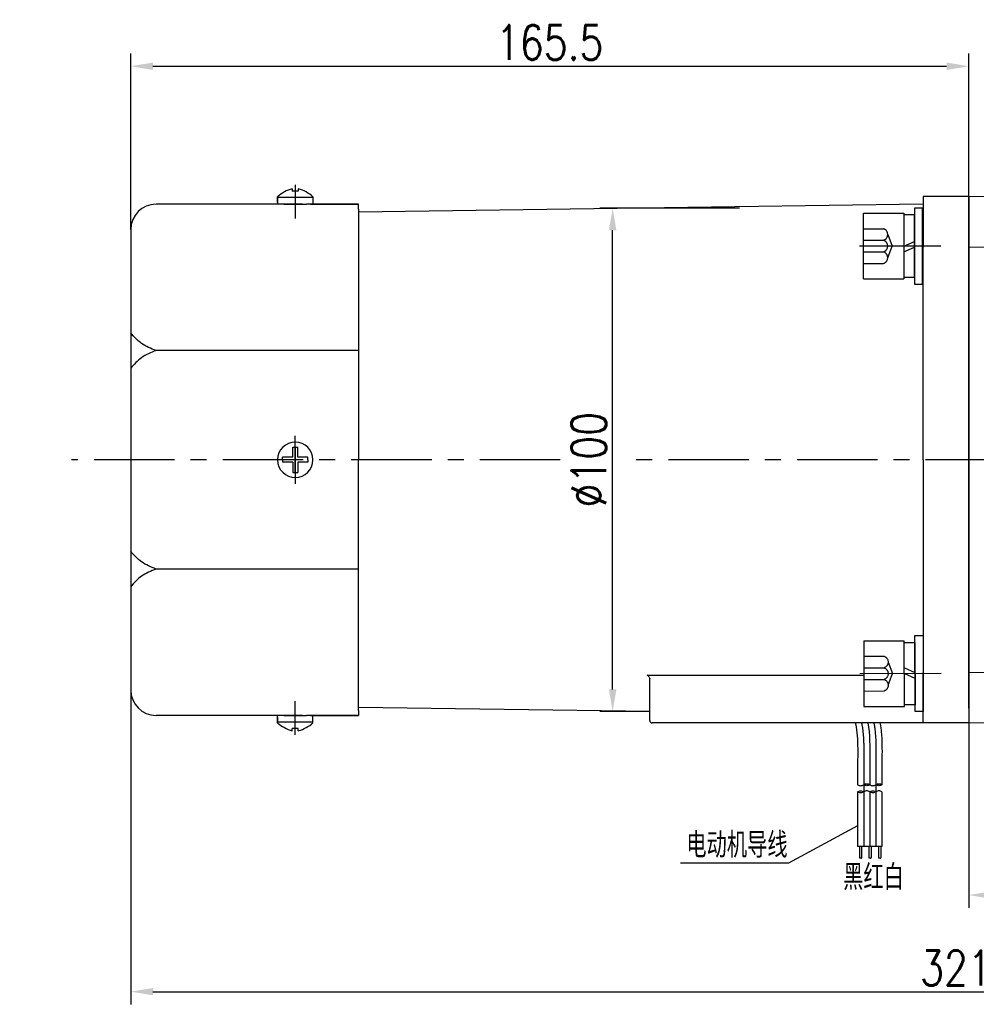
# Model space of a CAD drawing. Header units: inches. Extents: x 675 to 6233, y 11 to 1887.
# Tile 9 of 48: x 2532 to 2683, y 1356 to 1512. Entities that reach past the tile are written whole.
import ezdxf

# ---------------------------------------------------------------- set-up
doc = ezdxf.new("R2010")
doc.units = ezdxf.units.IN
doc.header["$LTSCALE"] = 10
doc.header["$MEASUREMENT"] = 0
doc.linetypes.add('CENTER', pattern=[10.16, 6.35, -1.27, 1.27, -1.27])
doc.linetypes.add('HIDDEN', pattern=[1.905, 1.27, -0.635])
for name, color, linetype in [('1轮廓实线层', 7, 'Continuous'), ('2细线层', 4, 'Continuous'), ('3中心线层', 1, 'CENTER'), ('4虚线层', 6, 'HIDDEN'), ('5剖面线层', 2, 'Continuous'), ('6文字层', 3, 'Continuous'), ('7标注层', 4, 'Continuous')]:
    doc.layers.add(name, color=color, linetype=linetype)
doc.styles.add('PC_TEXTSTYLE', font='isocp.shx', dxfattribs={"width": 0.8, "bigfont": 'HZFS.SHX'})
doc.styles.add('TH_GBDIM', font='romans.shx', dxfattribs={"width": 0.8, "bigfont": 'gbcbig.shx'})
doc.dimstyles.new('TH_GBDIM', dxfattribs={"dimtxt": 3.5, "dimasz": 2.5, "dimexe": 2, "dimexo": 0, "dimgap": 1, "dimtad": 1, "dimdec": 4, "dimdsep": 46, "dimtxsty": 'TH_GBDIM', "dimcen": 0.09, "dimclrd": 4, "dimclre": 4, "dimclrt": 3, "dimadec": 0, "dimazin": 0, "dimtfac": 1, "dimtdec": 4, "dimtmove": 0, "dimatfit": 3, "dimfxl": 1, "dimtzin": 0, "dimarcsym": 0})
pattern_1 = [(45, (2516.7514, 1231.5843), (1.436841, -1.436841), [])]
pattern_2 = [(45, (2514.8314, 1231.5843), (1.436841, -1.436841), [])]

# ---------------------------------------------------------------- blocks, each defined once
blk = doc.blocks.new('*D142')
at = {"layer": '7标注层', "color": 4, "lineweight": -2, "transparency": 16777216}
for p, q in [((2549.6, 1478.84), (2549.6, 1506.64)), ((2682, 1413.1), (2682, 1506.64)), ((2553.1, 1504.64), (2678.5, 1504.64))]:
    blk.add_line(p, q, dxfattribs=at)
at = {"layer": '7标注层', "color": 4, "transparency": 16777216}
for points in [[(2553.1, 1505.22), (2553.1, 1504.05), (2549.6, 1504.64)], [(2678.5, 1505.22), (2678.5, 1504.05), (2682, 1504.64)]]:
    blk.add_solid(points, dxfattribs=at)
at = {"layer": 'Defpoints', "color": 0, "transparency": 16777216}
for p in [(2682, 1504.64), (2549.6, 1478.84), (2682, 1413.1)]:
    blk.add_point(p, dxfattribs=at)
at = {"layer": '7标注层', "color": 3, "transparency": 16777216, "insert": (2615.8, 1508.39), "char_height": 5.5, "attachment_point": 5, "style": 'TH_GBDIM'}
blk.add_mtext('165.5', dxfattribs=at)
blk = doc.blocks.new('*D143')
at = {"layer": '7标注层', "color": 4, "lineweight": -2, "transparency": 16777216}
for p, q in [((2645.8, 1482.22), (2623.74, 1482.22)), ((2625.74, 1406.14), (2625.74, 1478.72)), ((2631.6, 1402.64), (2623.74, 1402.64))]:
    blk.add_line(p, q, dxfattribs=at)
at = {"layer": '7标注层', "color": 4, "transparency": 16777216}
for points in [[(2625.16, 1478.72), (2626.33, 1478.72), (2625.74, 1482.22)], [(2625.16, 1406.14), (2626.33, 1406.14), (2625.74, 1402.64)]]:
    blk.add_solid(points, dxfattribs=at)
at = {"layer": 'Defpoints', "color": 0, "transparency": 16777216}
for p in [(2625.74, 1482.22), (2645.8, 1482.22), (2631.6, 1402.64)]:
    blk.add_point(p, dxfattribs=at)
at = {"layer": '7标注层', "color": 3, "transparency": 16777216, "insert": (2621.99, 1442.44), "char_height": 5.5, "attachment_point": 5, "rotation": 90, "style": 'TH_GBDIM'}
blk.add_mtext('%%C100', dxfattribs=at)
blk = doc.blocks.new('*D135')
at = {"layer": '7标注层', "color": 4, "lineweight": -2, "transparency": 16777216}
for p, q in [((2549.6, 1451.8), (2549.6, 1356.37)), ((2806.8, 1451.8), (2806.8, 1356.37)), ((2553.1, 1358.37), (2803.3, 1358.37))]:
    blk.add_line(p, q, dxfattribs=at)
at = {"layer": '7标注层', "color": 4, "transparency": 16777216}
for points in [[(2553.1, 1358.96), (2553.1, 1357.79), (2549.6, 1358.37)], [(2803.3, 1358.96), (2803.3, 1357.79), (2806.8, 1358.37)]]:
    blk.add_solid(points, dxfattribs=at)
at = {"layer": 'Defpoints', "color": 0, "transparency": 16777216}
for p in [(2549.6, 1451.8), (2806.8, 1451.8), (2806.8, 1358.37)]:
    blk.add_point(p, dxfattribs=at)
at = {"layer": '7标注层', "color": 3, "transparency": 16777216, "insert": (2682.8, 1362.12), "char_height": 5.5, "attachment_point": 5, "style": 'TH_GBDIM'}
blk.add_mtext('321.5', dxfattribs=at)
blk = doc.blocks.new('*D136')
at = {"layer": '7标注层', "color": 4, "lineweight": -2, "transparency": 16777216}
for p, q in [((2765.2, 1406.58), (2765.2, 1371.64)), ((2682, 1400.84), (2682, 1371.64)), ((2685.5, 1373.64), (2761.7, 1373.64))]:
    blk.add_line(p, q, dxfattribs=at)
at = {"layer": '7标注层', "color": 4, "transparency": 16777216}
for points in [[(2685.5, 1374.22), (2685.5, 1373.05), (2682, 1373.64)], [(2761.7, 1374.22), (2761.7, 1373.05), (2765.2, 1373.64)]]:
    blk.add_solid(points, dxfattribs=at)
at = {"layer": 'Defpoints', "color": 0, "transparency": 16777216}
for p in [(2765.2, 1406.58), (2682, 1400.84), (2765.2, 1373.64)]:
    blk.add_point(p, dxfattribs=at)
at = {"layer": '7标注层', "color": 3, "transparency": 16777216, "insert": (2723.6, 1377.39), "char_height": 5.5, "attachment_point": 5, "style": 'TH_GBDIM'}
blk.add_mtext('104', dxfattribs=at)
blk = doc.blocks.new('GB／T70.1M8M12')
at = {"layer": '1轮廓实线层'}
for p, q in [((0, -6.5), (0, 6.5)), ((0, 6.5), (8, 6.5)), ((8, 6.5), (8, -6.5)), ((0, -6.5), (8, -6.5))]:
    blk.add_line(p, q, dxfattribs=at)
at = {"layer": '3中心线层'}
blk.add_line((15.26, 0), (-0.8, 0), dxfattribs=at)
at = {"layer": '4虚线层'}
for p, q in [((0, 3.43), (4, 3.43)), ((4.8, 2.29), (5.65, 0)), ((0, 1.14), (4, 1.14)), ((4.8, -2.29), (5.65, 0)), ((0, -1.14), (4, -1.14)), ((0, -3.43), (4, -3.43))]:
    blk.add_line(p, q, dxfattribs=at)
for centre in [(3.58, 2.29), (3.58, 0), (3.58, -2.29)]:
    blk.add_arc(centre, 1.22, 290.0384, 69.9616, dxfattribs=at)
blk = doc.blocks.new('GB848_8_1.6_R')
at = {"layer": '1轮廓实线层'}
for p, q in [((-4.2, 1.6), (-7.5, 1.6)), ((-7.5, 1.6), (-7.5, 0)), ((-7.5, 0), (-4.2, 0)), ((4.2, 1.6), (-4.2, 1.6)), ((-4.2, 0), (4.2, 0)), ((7.5, 1.6), (4.2, 1.6)), ((4.2, 0), (7.5, 0)), ((7.5, 0), (7.5, 1.6))]:
    blk.add_line(p, q, dxfattribs=at)
blk = doc.blocks.new('GB93_8_1.05_R')
at = {"layer": '1轮廓实线层'}
for p, q in [((6.15, 2.1), (-6.15, 2.1)), ((-6.15, 2.1), (-6.15, 0)), ((0, 0), (-0.9, 2.1)), ((1.13, 0), (0.23, 2.1)), ((6.15, 0), (6.15, 2.1)), ((-6.15, 0), (6.15, 0))]:
    blk.add_line(p, q, dxfattribs=at)

msp = doc.modelspace()

# ---------------------------------------------------------------- hatches: boundary and pattern name
at = {"layer": '5剖面线层'}
h = msp.add_hatch(dxfattribs=at)
h.set_pattern_fill('ANSI31', color=256, scale=0.64, angle=90, style=0)
h.set_pattern_definition(pattern_2)
edge = h.paths.add_edge_path()
edge.add_spline(control_points=[(2665.413183, 1391.086263), (2665.573183, 1391.166263), (2665.893183, 1391.326263), (2666.213183, 1391.166263), (2666.373183, 1391.086263)], knot_values=[0, 0, 0, 0, 0.5059644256, 1.0119288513, 1.0119288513, 1.0119288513, 1.0119288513], degree=3, periodic=0)
edge.add_spline(control_points=[(2666.373183, 1391.086263), (2666.213183, 1391.006263), (2665.893183, 1390.846263), (2665.573183, 1391.006263), (2665.413183, 1391.086263)], knot_values=[0, 0, 0, 0, 0.5059644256, 1.0119288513, 1.0119288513, 1.0119288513, 1.0119288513], degree=3, periodic=0)
h = msp.add_hatch(dxfattribs=at)
h.set_pattern_fill('ANSI31', color=256, scale=0.64, angle=90, style=0)
h.set_pattern_definition(pattern_1)
edge = h.paths.add_edge_path()
edge.add_spline(control_points=[(2667.333183, 1391.086263), (2667.493183, 1391.166263), (2667.813183, 1391.326263), (2668.133183, 1391.166263), (2668.293183, 1391.086263)], knot_values=[0, 0, 0, 0, 0.5059644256, 1.0119288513, 1.0119288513, 1.0119288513, 1.0119288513], degree=3, periodic=0)
edge.add_spline(control_points=[(2668.293183, 1391.086263), (2668.133183, 1391.006263), (2667.813183, 1390.846263), (2667.493183, 1391.006263), (2667.333183, 1391.086263)], knot_values=[0, 0, 0, 0, 0.5059644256, 1.0119288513, 1.0119288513, 1.0119288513, 1.0119288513], degree=3, periodic=0)
h = msp.add_hatch(dxfattribs=at)
h.set_pattern_fill('ANSI31', color=256, scale=0.64, angle=90, style=0)
h.set_pattern_definition(pattern_2)
edge = h.paths.add_edge_path()
edge.add_spline(control_points=[(2665.413183, 1389.966263), (2665.253183, 1389.886263), (2664.933183, 1389.726263), (2664.613183, 1389.886263), (2664.453183, 1389.966263)], knot_values=[0, 0, 0, 0, 0.5059644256, 1.0119288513, 1.0119288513, 1.0119288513, 1.0119288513], degree=3, periodic=0)
edge.add_spline(control_points=[(2664.453183, 1389.966263), (2664.613183, 1390.046263), (2664.933183, 1390.206263), (2665.253183, 1390.046263), (2665.413183, 1389.966263)], knot_values=[0, 0, 0, 0, 0.5059644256, 1.0119288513, 1.0119288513, 1.0119288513, 1.0119288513], degree=3, periodic=0)
h = msp.add_hatch(dxfattribs=at)
h.set_pattern_fill('ANSI31', color=256, scale=0.64, angle=90, style=0)
h.set_pattern_definition(pattern_1)
edge = h.paths.add_edge_path()
edge.add_spline(control_points=[(2667.333183, 1389.966263), (2667.173183, 1389.886263), (2666.853183, 1389.726263), (2666.533183, 1389.886263), (2666.373183, 1389.966263)], knot_values=[0, 0, 0, 0, 0.5059644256, 1.0119288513, 1.0119288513, 1.0119288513, 1.0119288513], degree=3, periodic=0)
edge.add_spline(control_points=[(2666.373183, 1389.966263), (2666.533183, 1390.046263), (2666.853183, 1390.206263), (2667.173183, 1390.046263), (2667.333183, 1389.966263)], knot_values=[0, 0, 0, 0, 0.5059644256, 1.0119288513, 1.0119288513, 1.0119288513, 1.0119288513], degree=3, periodic=0)

# ---------------------------------------------------------------- linework, layer by layer
for p, q in [((2575.118357, 1485.258789), (2575.118357, 1484.916232)), ((2576.078357, 1484.916232), (2575.118357, 1484.916232)), ((2576.078357, 1485.258789), (2576.078357, 1484.916232)), ((2572.798357, 1483.984508), (2572.798357, 1482.836232)), ((2578.398357, 1483.908985), (2572.798357, 1483.908985)), ((2572.798359, 1483.078435), (2572.798359, 1483.98451)), ((2578.398357, 1483.984508), (2578.398357, 1482.836232)), ((2681.998357, 1484.036232), (2674.798357, 1484.036232)), ((2674.798357, 1484.036232), (2674.798357, 1476.036232)), ((2674.798357, 1484.036232), (2674.798357, 1476.036232)), ((2681.998357, 1484.036232), (2674.798357, 1484.036232)), ((2674.798357, 1484.036232), (2674.798357, 1476.036232)), ((2681.998357, 1476.036232), (2681.998357, 1484.036232)), ((2681.998357, 1476.036232), (2681.998357, 1484.036232)), ((2681.998357, 1476.036232), (2681.998357, 1484.036232)), ((2681.998357, 1475.989211), (2681.998357, 1483.989211)), ((2681.998357, 1475.989211), (2681.998357, 1483.989211)), ((2576.753453, 1482.836232), (2553.598357, 1482.836232)), ((2573.798357, 1482.836232), (2577.398357, 1482.836232)), ((2573.798357, 1482.836232), (2577.398357, 1482.836232)), ((2585.598357, 1482.836232), (2577.398357, 1482.836232)), ((2674.798357, 1482.841875), (2585.598357, 1481.583452)), ((2585.598357, 1482.036232), (2585.598357, 1482.836232)), ((2585.598357, 1482.036232), (2585.598357, 1442.436232)), ((2681.998357, 1481.636232), (2681.998357, 1442.436232)), ((2681.998357, 1481.636232), (2681.998357, 1442.436232)), ((2681.998357, 1481.636232), (2681.998357, 1442.436232)), ((2681.998357, 1481.589211), (2681.998357, 1442.389211)), ((2681.998357, 1481.589211), (2681.998357, 1442.389211)), ((2674.798357, 1442.436232), (2674.798357, 1476.036232)), ((2674.798357, 1442.436232), (2674.798357, 1476.036232)), ((2674.798357, 1442.436232), (2674.798357, 1476.036232)), ((2585.598357, 1459.701225), (2553.598357, 1459.701225)), ((2585.598357, 1402.836232), (2585.598357, 1442.436232)), ((2674.798357, 1442.436232), (2674.798357, 1408.836232)), ((2674.798357, 1442.436232), (2674.798357, 1408.836232)), ((2674.798357, 1442.436232), (2674.798357, 1408.836232)), ((2681.998357, 1403.236232), (2681.998357, 1442.436232)), ((2681.998357, 1403.236232), (2681.998357, 1442.436232)), ((2681.998357, 1403.236232), (2681.998357, 1442.436232)), ((2681.998357, 1403.189211), (2681.998357, 1442.389211)), ((2681.998357, 1403.189211), (2681.998357, 1442.389211)), ((2585.598357, 1425.171238), (2553.598357, 1425.171238)), ((2631.198357, 1408.412656), (2665.431085, 1408.412656)), ((2674.798357, 1400.838627), (2674.798357, 1408.838627)), ((2674.798357, 1400.836232), (2674.798357, 1408.836232)), ((2674.798357, 1400.836232), (2674.798357, 1408.836232)), ((2674.798357, 1400.836232), (2674.798357, 1408.836232)), ((2681.998357, 1408.836232), (2681.998357, 1400.836232)), ((2681.998357, 1408.836232), (2681.998357, 1400.836232)), ((2681.998357, 1408.836232), (2681.998357, 1400.836232)), ((2681.998357, 1408.789211), (2681.998357, 1400.789211)), ((2681.998357, 1408.789211), (2681.998357, 1400.789211)), ((2631.598357, 1401.236232), (2631.598357, 1407.82294)), ((2631.598357, 1401.236232), (2631.598357, 1407.82294)), ((2631.598357, 1402.640049), (2585.598357, 1403.289012)), ((2585.598357, 1402.836232), (2585.598357, 1402.036232)), ((2576.753453, 1402.036232), (2553.598357, 1402.036232)), ((2572.798357, 1400.887955), (2572.798357, 1402.036232)), ((2578.398357, 1400.963479), (2572.798357, 1400.963479)), ((2572.798359, 1401.794029), (2572.798359, 1400.887954)), ((2573.798357, 1402.036232), (2577.398357, 1402.036232)), ((2573.798357, 1402.036232), (2577.398357, 1402.036232)), ((2585.598357, 1402.036232), (2577.398357, 1402.036232)), ((2578.398357, 1400.887955), (2578.398357, 1402.036232)), ((2674.798357, 1400.836232), (2631.998357, 1400.836232)), ((2674.798357, 1400.836232), (2631.998357, 1400.836232)), ((2674.798357, 1400.836232), (2671.35917, 1400.836232)), ((2674.798357, 1400.836232), (2671.35917, 1400.836232)), ((2674.798357, 1400.836232), (2671.35917, 1400.836232)), ((2681.998357, 1400.883251), (2674.798357, 1400.883251)), ((2681.998357, 1400.836232), (2674.798357, 1400.836232)), ((2681.998357, 1400.836232), (2674.798357, 1400.836232)), ((2576.078357, 1399.956232), (2575.118357, 1399.956232)), ((2575.118357, 1399.613674), (2575.118357, 1399.956232)), ((2576.078357, 1399.613674), (2576.078357, 1399.956232))]:
    msp.add_line(p, q)
at = {"linetype": 'Continuous', "lineweight": 15}
for p, q in [((2681.998357, 1484.036232), (2684.398356, 1484.036232)), ((2684.926656, 1476.036232), (2681.998357, 1476.036232)), ((2681.998357, 1408.836231), (2722.798356, 1408.836231)), ((2722.798356, 1400.83623), (2681.998357, 1400.83623))]:
    msp.add_line(p, q, dxfattribs=at)
at = {"color": 4}
msp.add_line((2653.509653, 1378.664628), (2636.482031, 1378.664628), dxfattribs=at)
for centre, radius, start, end in [((2576.366272, 1480.237717), 5.173825, 103.95724298, 133.59914619), ((2574.830442, 1480.237717), 5.173825, 46.40085381, 76.04275702), ((2553.598357, 1478.836232), 4, 90, 180), ((2553.598357, 1406.036232), 4, 180, 270), ((2576.366272, 1404.634747), 5.173825, 226.40085381, 256.04275702), ((2574.830442, 1404.634747), 5.173825, 283.95724298, 313.59914619), ((2631.998357, 1401.236232), 0.4, 180, 270), ((2631.998357, 1401.236232), 0.4, 180, 270)]:
    msp.add_arc(centre, radius, start, end)
for points, degree in [([(2577.998357, 1482.836232), (2585.598357, 1482.836232)], 1), ([(2631.536115, 1408.075789), (2631.578065, 1407.997689), (2631.598357, 1407.911459), (2631.598357, 1407.82294)], 3), ([(2631.536115, 1408.075789), (2631.578065, 1407.997689), (2631.598357, 1407.911459), (2631.598357, 1407.82294)], 3), ([(2577.998357, 1402.036232), (2585.598357, 1402.036232)], 1)]:
    msp.add_open_spline(points, degree=degree)
for points in [[(2553.598357, 1459.701225), (2551.314239, 1460.833709), (2549.598357, 1462.50538)], [(2553.598357, 1459.701225), (2551.314239, 1458.568742), (2549.598357, 1456.89707)], [(2553.598357, 1425.171238), (2551.314239, 1426.303722), (2549.598357, 1427.975393)], [(2553.598357, 1425.171238), (2551.314239, 1424.038755), (2549.598357, 1422.367083)]]:
    msp.add_spline(points, degree=3)
msp.add_open_spline([(2631.536115, 1408.075789), (2631.494146, 1408.153926), (2631.439209, 1408.221524), (2631.323139, 1408.3337), (2631.26016, 1408.379495), (2631.198357, 1408.412656)], degree=3, knots=[0, 0, 0, 0, 0.5, 0.5, 1, 1, 1, 1])
msp.add_open_spline([(2631.536115, 1408.075789), (2631.494146, 1408.153926), (2631.439209, 1408.221524), (2631.323139, 1408.3337), (2631.26016, 1408.379495), (2631.198357, 1408.412656)], degree=3, knots=[0, 0, 0, 0, 0.5, 0.5, 1, 1, 1, 1])
at = {"layer": '1轮廓实线层', "color": 0}
for p, q in [((2681.998357, 1484.036232), (2681.998357, 1400.836232)), ((2681.998357, 1484.036232), (2681.998357, 1400.836232)), ((2681.998357, 1483.989211), (2681.998357, 1400.789211)), ((2681.998357, 1482.436232), (2681.998357, 1481.716232)), ((2681.998357, 1482.436232), (2681.998357, 1481.716232)), ((2681.998357, 1482.389211), (2681.998357, 1481.669211))]:
    msp.add_line(p, q, dxfattribs=at)
at = {"layer": '1轮廓实线层'}
for p, q in [((2681.998357, 1484.036232), (2681.998357, 1400.83623)), ((2681.998357, 1484.036232), (2681.998357, 1400.883251)), ((2573.998357, 1482.836232), (2577.198357, 1482.836232)), ((2549.598357, 1478.836232), (2549.598357, 1406.036232)), ((2575.198357, 1442.836232), (2575.198357, 1444.436232)), ((2575.198357, 1444.436232), (2575.998357, 1444.436232)), ((2575.998357, 1442.836232), (2575.998357, 1444.436232)), ((2575.198357, 1442.836232), (2573.598357, 1442.836232)), ((2573.598357, 1442.436232), (2573.598357, 1442.836232)), ((2577.598357, 1442.836232), (2575.998357, 1442.836232)), ((2577.598357, 1442.436232), (2577.598357, 1442.836232)), ((2573.598357, 1442.436232), (2573.598357, 1442.036232)), ((2575.198357, 1442.036232), (2573.598357, 1442.036232)), ((2575.198357, 1442.036232), (2575.198357, 1440.436232)), ((2577.598357, 1442.036232), (2575.998357, 1442.036232)), ((2575.998357, 1442.036232), (2575.998357, 1440.436232)), ((2577.598357, 1442.436232), (2577.598357, 1442.036232)), ((2575.198357, 1440.436232), (2575.998357, 1440.436232)), ((2573.998357, 1402.036232), (2577.198357, 1402.036232)), ((2664.453183, 1395.05188), (2664.453183, 1391.086263)), ((2666.373183, 1395.05188), (2666.373183, 1391.086263)), ((2668.293183, 1395.05188), (2668.293183, 1391.086263)), ((2664.453183, 1389.966263), (2664.453183, 1381.316934)), ((2666.373183, 1389.966263), (2666.373183, 1381.316934)), ((2668.293183, 1389.966263), (2668.293183, 1381.316934)), ((2668.293183, 1381.316934), (2664.453183, 1381.316934)), ((2664.740783, 1381.316934), (2664.740783, 1379.505338)), ((2665.060783, 1381.316934), (2665.060783, 1379.505338)), ((2666.222065, 1381.316934), (2666.222065, 1379.505338)), ((2666.56847, 1381.316934), (2666.56847, 1379.505338)), ((2667.771628, 1381.316934), (2667.771628, 1379.505338)), ((2668.091628, 1381.316934), (2668.091628, 1379.505338))]:
    msp.add_line(p, q, dxfattribs=at)
for start, end in [(0, 180), (180, 0)]:
    msp.add_arc((2575.598357, 1442.436232), 2.8, start, end, dxfattribs=at)
for points, knots in [([(2664.07129, 1400.883251), (2664.087143, 1400.816603), (2664.102404, 1400.74944), (2664.243957, 1400.097168), (2664.327624, 1399.473842), (2664.432179, 1398.162379), (2664.453076, 1397.474635), (2664.46301, 1396.211358), (2664.458222, 1395.645101), (2664.453255, 1395.068417)], [11.7492002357, 11.7492002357, 11.7492002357, 11.7492002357, 12.1390182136, 12.1390182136, 15.5062320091, 15.5062320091, 18.8734458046, 18.8734458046, 21.4886171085, 21.4886171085, 21.4886171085, 21.4886171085]), ([(2667.949889, 1400.883251), (2668.089746, 1400.230381), (2668.152737, 1399.724694), (2668.31304, 1398.07247), (2668.30655, 1396.663825), (2668.29468, 1395.217318), (2668.293895, 1395.126201), (2668.293112, 1395.035344)], [14.0152987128, 14.0152987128, 14.0152987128, 14.0152987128, 14.9654113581, 14.9654113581, 21.0765946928, 21.0765946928, 21.4886171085, 21.4886171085, 21.4886171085, 21.4886171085])]:
    msp.add_open_spline(points, degree=3, knots=knots, dxfattribs=at)
msp.add_open_spline([(2666.036296, 1400.883251), (2666.40743, 1399.027988), (2666.390307, 1397.039934), (2666.373183, 1395.05188)], degree=3, dxfattribs=at)
for points in [[(2664.453183, 1391.086263), (2664.933183, 1390.926263), (2665.413183, 1391.086263)], [(2664.453183, 1389.966263), (2664.933183, 1390.126263), (2665.413183, 1389.966263)], [(2665.413183, 1389.966263), (2664.933183, 1389.806263), (2664.453183, 1389.966263)], [(2665.413183, 1391.086263), (2665.893183, 1391.246263), (2666.373183, 1391.086263)], [(2666.373183, 1391.086263), (2665.893183, 1390.926263), (2665.413183, 1391.086263)], [(2666.373183, 1389.966263), (2665.893183, 1390.126263), (2665.413183, 1389.966263)], [(2666.373183, 1391.086263), (2666.853183, 1390.926263), (2667.333183, 1391.086263)], [(2666.373183, 1389.966263), (2666.853183, 1390.126263), (2667.333183, 1389.966263)], [(2667.333183, 1389.966263), (2666.853183, 1389.806263), (2666.373183, 1389.966263)], [(2667.333183, 1391.086263), (2667.813183, 1391.246263), (2668.293183, 1391.086263)], [(2668.293183, 1391.086263), (2667.813183, 1390.926263), (2667.333183, 1391.086263)], [(2668.293183, 1389.966263), (2667.813183, 1390.126263), (2667.333183, 1389.966263)]]:
    msp.add_spline(points, degree=3, dxfattribs=at)
at = {"layer": '2细线层'}
for points in [[(2664.740783, 1379.505338), (2664.892894, 1379.53829), (2665.033142, 1379.474005), (2665.060783, 1379.505338)], [(2666.222065, 1379.505338), (2666.400581, 1379.53829), (2666.540829, 1379.474004), (2666.56847, 1379.505338)], [(2667.771628, 1379.505338), (2667.923739, 1379.53829), (2668.063987, 1379.474004), (2668.091628, 1379.505338)]]:
    msp.add_spline(points, degree=3, dxfattribs=at)
at = {"layer": '3中心线层', "ltscale": 0.2}
for p, q in [((2575.598357, 1485.8954), (2575.598357, 1480.598694)), ((2575.598357, 1441.593915), (2575.598357, 1446.218878)), ((2575.598357, 1441.017025), (2575.598357, 1446.019354)), ((2575.598357, 1440.48759), (2575.598357, 1445.981454)), ((2575.598357, 1441.807628), (2575.598357, 1445.636232)), ((2575.598357, 1444.384874), (2575.598357, 1438.89101)), ((2575.598357, 1443.855438), (2575.598357, 1438.85311)), ((2575.598357, 1443.278549), (2575.598357, 1438.653586)), ((2575.598357, 1443.064836), (2575.598357, 1439.236232)), ((2617.47025, 1442.436232), (2540.259529, 1442.436232)), ((2708.213542, 1442.436233), (2628.391963, 1442.436233))]:
    msp.add_line(p, q, dxfattribs=at)
at = {"layer": '3中心线层'}
for p, q in [((2575.598357, 1398.977064), (2575.598357, 1404.27377)), ((2665.413183, 1395.05188), (2665.413183, 1391.086263)), ((2667.333183, 1395.05188), (2667.333183, 1391.086263)), ((2665.413183, 1391.086263), (2665.413183, 1381.316934)), ((2667.333183, 1391.086263), (2667.333183, 1381.316934))]:
    msp.add_line(p, q, dxfattribs=at)
for points, knots in [([(2665.055719, 1400.883251), (2665.082317, 1400.760602), (2665.107081, 1400.636899), (2665.253591, 1399.843629), (2665.327428, 1399.144089), (2665.41178, 1397.703871), (2665.421876, 1396.963392), (2665.41997, 1395.828599), (2665.416539, 1395.445574), (2665.413219, 1395.060148)], [12.1426476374, 12.1426476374, 12.1426476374, 12.1426476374, 12.7909019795, 12.7909019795, 16.2669826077, 16.2669826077, 19.7430632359, 19.7430632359, 21.4886171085, 21.4886171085, 21.4886171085, 21.4886171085]), ([(2667.014035, 1400.883251), (2667.071469, 1400.574952), (2667.118923, 1400.265253), (2667.298678, 1398.841708), (2667.335478, 1397.717693), (2667.342356, 1396.081035), (2667.337596, 1395.560008), (2667.333148, 1395.043612)], [12.7572534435, 12.7572534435, 12.7572534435, 12.7572534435, 14.1513054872, 14.1513054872, 19.1468510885, 19.1468510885, 21.4886171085, 21.4886171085, 21.4886171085, 21.4886171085])]:
    msp.add_open_spline(points, degree=3, knots=knots, dxfattribs=at)
at = {"layer": '7标注层'}
msp.add_lwpolyline([(2664.453183, 1384.561597), (2653.509653, 1378.664628)], dxfattribs=at)

# ---------------------------------------------------------------- block references
at = {"layer": '1轮廓实线层', "zscale": 0.8}
for name, p, xscale, yscale, rotation in [('GB848_8_1.6_R', (2673.441735, 1476.211552), 0.8, 0.8, 270), ('GB93_8_1.05_R', (2671.761735, 1476.211552), 0.8, 0.8, 270), ('GB848_8_1.6_R', (2673.51059, 1408.648175), -0.8000000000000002, 0.8000000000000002, 270.1167809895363), ('GB／T70.1M8M12', (2665.430606, 1408.631706), -0.8, 0.8000000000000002, 180.1167809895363), ('GB93_8_1.05_R', (2671.830593, 1408.644751), -0.8000000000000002, 0.8000000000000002, 270.1167809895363)]:
    msp.add_blockref(name, p, dxfattribs=dict(at, xscale=xscale, yscale=yscale, rotation=rotation))
at = {"layer": '3中心线层', "ltscale": 0.2, "xscale": 0.8, "yscale": 0.8, "zscale": 0.8}
msp.add_blockref('GB／T70.1M8M12', (2665.361735, 1476.211552), dxfattribs=at)

# ---------------------------------------------------------------- texts
at = {"layer": '6文字层', "insert": (2367.006071, 1437.172217), "char_height": 8.10055599, "width": 140.91348839, "attachment_point": 1, "style": 'PC_TEXTSTYLE'}
msp.add_mtext('{\\C3;输出转矩N.m(允许最大输出扭矩45N.m)}', dxfattribs=at)
at = {"layer": '6文字层', "color": 7, "char_height": 4, "style": 'PC_TEXTSTYLE'}
for s, insert, width, attachment_point in [('{\\C3;电动机导线}', (2653.382366, 1383.536743), 18.6250882, 3), ('{\\C3;黑红白}', (2662.151435, 1378.452456), 14.58612698, 1)]:
    msp.add_mtext(s, dxfattribs=dict(at, insert=insert, width=width, attachment_point=attachment_point))

# ---------------------------------------------------------------- dimensions: what is measured, and where the dimension line sits
at = {"layer": '7标注层'}
for base, p1, p2, picture, middle in [((2681.998357, 1504.636676), (2549.598357, 1478.836232), (2681.998357, 1413.098286), '*D142', (2615.798357, 1504.636676)), ((2806.798354, 1358.374718), (2549.598357, 1451.798192), (2806.798354, 1451.798192), '*D135', (2682.802346, 1358.374718)), ((2765.198356, 1373.636179), (2681.998357, 1400.83623), (2765.198356, 1406.582509), '*D136', (2723.598356, 1373.636179))]:
    dim = msp.add_linear_dim(base=base, p1=p1, p2=p2, dimstyle='TH_GBDIM', override={"dimtxt": 5.5, "dimasz": 3.5, "dimgap": 1, "dimtad": 1, "dimjust": 0, "dimdec": 1, "dimlfac": 1.25, "dimse1": 0, "dimse2": 0, "dimsd1": 0, "dimsd2": 0, "dimadec": 1}, dxfattribs=at)
    dim.commit()
    dim.dimension.update_dxf_attribs({"geometry": picture, "text_midpoint": middle, "dimtype": 160})
dim = msp.add_linear_dim(base=(2625.743545, 1482.222121), p1=(2631.598357, 1402.640049), p2=(2645.798357, 1482.222121), angle=90, text='%%C100', dimstyle='TH_GBDIM', override={"dimtxt": 5.5, "dimasz": 3.5, "dimdec": 1, "dimlfac": 1.25, "dimadec": 1}, dxfattribs=at)
dim.commit()
dim.dimension.update_dxf_attribs({"geometry": '*D143', "text_midpoint": (2625.743545, 1442.436232), "dimtype": 160})

doc.saveas('drawing.dxf')
